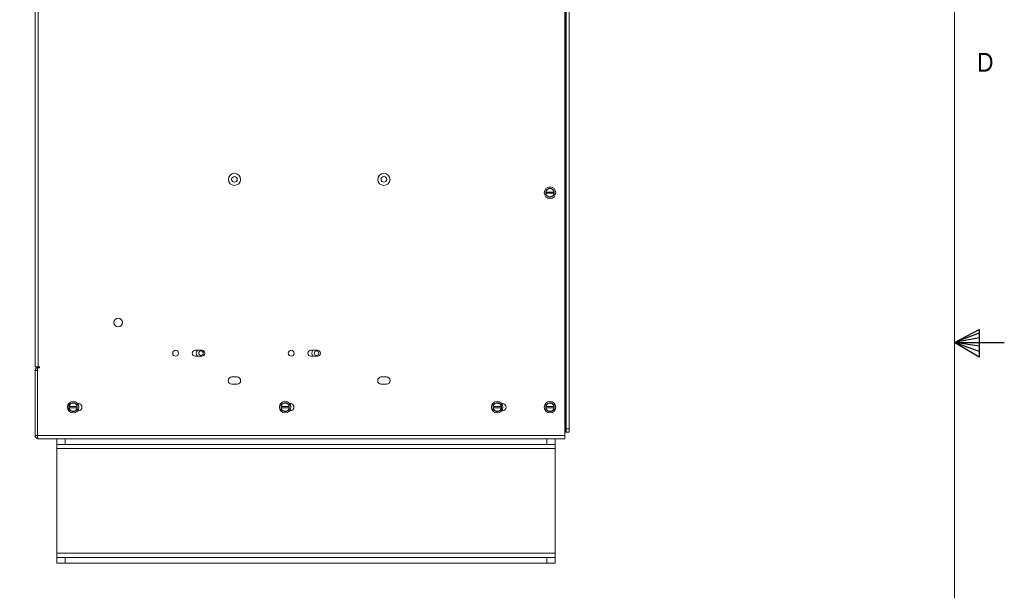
# Paper-space layout '2' of a CAD drawing. Header units: inches. Extents: x 1 to 109, y 1 to 85.
# Tile 68 of 70: x 84 to 109, y 36 to 51. Entities that reach past the tile are written whole.
import ezdxf

# ---------------------------------------------------------------- set-up
doc = ezdxf.new("R2010")
doc.units = ezdxf.units.IN
doc.header["$MEASUREMENT"] = 0
doc.linetypes.add('CENTERX2', pattern=[0.8, 0.5, -0.1, 0.1, -0.1])
doc.layers.add('FORMAT', color=7, linetype='Continuous')
doc.styles.add('SLDTEXTSTYLE0', font='GOTHIC.TTF', dxfattribs={"width": 0.913})

psp = doc.layouts.new('2')

# ---------------------------------------------------------------- linework, layer by layer
at = {"color": 7, "linetype": 'Continuous', "lineweight": 15, "ltscale": 5}
for p, q in [((97.8419, 63.3241), (97.8419, 40.3407)), ((97.8583, 63.2261), (97.8583, 40.422)), ((97.875, 40.5054), (97.875, 63.1428)), ((97.9498, 40.5054), (97.9498, 63.1428)), ((84.5505, 42.0693), (84.5505, 61.6574)), ((84.6294, 61.6574), (84.6294, 42.0693)), ((97.3628, 46.4517), (97.3636, 46.4517)), ((97.3628, 46.4517), (97.3628, 46.4256)), ((97.5703, 46.4517), (97.3636, 46.4517)), ((97.4148, 46.5289), (97.4505, 46.5494)), ((97.5703, 46.4517), (97.5711, 46.4517)), ((97.5711, 46.4256), (97.5711, 46.4517)), ((97.3636, 46.4256), (97.3628, 46.4256)), ((97.3636, 46.4256), (97.5703, 46.4256)), ((97.5711, 46.4256), (97.5703, 46.4256)), ((88.7333, 42.4806), (88.5667, 42.4806)), ((88.5667, 42.3331), (88.7333, 42.3331)), ((91.6333, 42.4806), (91.4667, 42.4806)), ((91.4667, 42.3331), (91.6333, 42.3331)), ((84.6294, 42.0693), (84.5505, 42.0693)), ((84.6128, 40.3407), (84.6128, 42.0382)), ((84.6606, 42.0382), (84.6128, 42.0382)), ((84.6606, 42.0693), (84.6294, 42.0693)), ((84.6606, 42.053), (84.6294, 42.053)), ((84.6606, 42.0693), (84.6606, 42.0382)), ((84.5505, 41.9741), (84.5505, 40.3407)), ((84.6128, 41.9741), (84.5505, 41.9741)), ((89.6159, 41.8107), (89.4851, 41.8107)), ((93.3659, 41.8107), (93.2351, 41.8107)), ((89.4851, 41.6291), (89.6159, 41.6291)), ((93.2351, 41.6291), (93.3659, 41.6291)), ((85.3996, 41.0663), (85.4004, 41.0663)), ((85.3996, 41.0663), (85.3996, 41.0402)), ((85.4004, 41.0402), (85.3996, 41.0402)), ((85.6071, 41.0663), (85.4004, 41.0663)), ((85.4004, 41.0402), (85.6071, 41.0402)), ((85.4517, 41.1434), (85.4873, 41.164)), ((85.6071, 41.0663), (85.6079, 41.0663)), ((85.6079, 41.0402), (85.6071, 41.0402)), ((85.6079, 41.0402), (85.6079, 41.0663)), ((85.6346, 41.1441), (85.6168, 41.1441)), ((90.7188, 41.0663), (90.7196, 41.0663)), ((90.7188, 41.0663), (90.7188, 41.0402)), ((90.7196, 41.0402), (90.7188, 41.0402)), ((90.9263, 41.0663), (90.7196, 41.0663)), ((90.7196, 41.0402), (90.9263, 41.0402)), ((90.7708, 41.1434), (90.8065, 41.164)), ((90.9263, 41.0663), (90.9271, 41.0663)), ((90.9271, 41.0402), (90.9263, 41.0402)), ((90.9271, 41.0402), (90.9271, 41.0663)), ((90.9538, 41.1441), (90.9359, 41.1441)), ((96.0379, 41.0663), (96.0387, 41.0663)), ((96.0379, 41.0663), (96.0379, 41.0402)), ((96.0387, 41.0402), (96.0379, 41.0402)), ((96.2454, 41.0663), (96.0387, 41.0663)), ((96.0387, 41.0402), (96.2454, 41.0402)), ((96.09, 41.1434), (96.1256, 41.164)), ((96.2454, 41.0663), (96.2463, 41.0663)), ((96.2463, 41.0402), (96.2454, 41.0402)), ((96.2463, 41.0402), (96.2463, 41.0663)), ((96.2729, 41.1441), (96.2551, 41.1441)), ((97.3628, 41.0663), (97.3636, 41.0663)), ((97.3628, 41.0663), (97.3628, 41.0402)), ((97.3636, 41.0402), (97.3628, 41.0402)), ((97.5703, 41.0663), (97.3636, 41.0663)), ((97.3636, 41.0402), (97.5703, 41.0402)), ((97.4148, 41.1434), (97.4505, 41.164)), ((97.5703, 41.0663), (97.5711, 41.0663)), ((97.5711, 41.0402), (97.5703, 41.0402)), ((97.5711, 41.0402), (97.5711, 41.0663)), ((85.6168, 40.9624), (85.6346, 40.9624)), ((90.9359, 40.9624), (90.9538, 40.9624)), ((96.2551, 40.9624), (96.2729, 40.9624)), ((84.6128, 40.3407), (84.5505, 40.3407)), ((84.6128, 40.3407), (97.8419, 40.3407)), ((84.6128, 40.2618), (84.6128, 40.3407)), ((97.8583, 40.422), (97.8419, 40.422)), ((97.8419, 40.3407), (97.8419, 40.2618)), ((97.8583, 40.422), (97.875, 40.422)), ((97.875, 40.422), (97.875, 40.5054)), ((97.875, 40.5054), (97.9498, 40.5054)), ((97.9498, 40.422), (97.875, 40.422)), ((97.9498, 40.5054), (97.9498, 40.422)), ((84.6128, 40.2618), (84.6294, 40.2618)), ((85.3061, 40.2618), (84.6294, 40.2618)), ((85.0978, 40.1185), (85.0978, 40.2618)), ((85.0978, 40.2618), (85.3061, 40.2618)), ((85.3061, 40.1185), (85.0978, 40.1185)), ((85.0978, 40.0143), (85.0978, 40.1185)), ((85.3061, 40.2618), (85.3061, 40.1185)), ((97.3894, 40.2618), (85.3061, 40.2618)), ((97.3894, 40.1185), (85.3061, 40.1185)), ((97.3894, 40.1185), (97.3894, 40.2618)), ((97.3894, 40.2618), (97.5978, 40.2618)), ((97.8419, 40.2618), (97.3894, 40.2618)), ((97.5978, 40.1185), (97.3894, 40.1185)), ((97.5978, 40.2618), (97.5978, 40.1185)), ((97.5978, 40.1185), (97.5978, 40.0143)), ((97.5978, 40.0143), (85.0978, 40.0143)), ((85.0978, 40.0143), (85.0978, 37.3843)), ((97.5978, 40.0143), (97.5978, 37.3843)), ((85.0978, 37.3843), (97.5978, 37.3843)), ((85.0978, 37.2802), (85.0978, 37.3843)), ((97.5978, 37.3843), (97.5978, 37.2802)), ((85.0978, 37.1368), (85.0978, 37.2802)), ((85.0978, 37.2802), (85.3061, 37.2802)), ((85.3061, 37.1368), (85.0978, 37.1368)), ((85.3061, 37.2802), (85.3061, 37.1368)), ((97.3894, 37.2802), (85.3061, 37.2802)), ((97.3894, 37.1368), (85.3061, 37.1368)), ((97.3894, 37.1368), (97.3894, 37.2802)), ((97.3894, 37.2802), (97.5978, 37.2802)), ((97.5978, 37.1368), (97.3894, 37.1368)), ((97.5978, 37.2802), (97.5978, 37.1368))]:
    psp.add_line(p, q, dxfattribs=at)
at = {"color": 8, "linetype": 'Continuous', "lineweight": 15, "ltscale": 5}
psp.add_line((84.6294, 42.0382), (84.6294, 42.053), dxfattribs=at)
at = {"color": 7, "linetype": 'Continuous', "lineweight": 15, "ltscale": 25}
for centre, radius in [((89.5505, 46.7732), 0.1526), ((89.5505, 46.7732), 0.0705), ((93.3005, 46.7732), 0.1526), ((93.3005, 46.7732), 0.0705), ((97.4669, 46.4387), 0.145), ((86.6338, 43.1785), 0.1067), ((88.075, 42.4068), 0.0737), ((88.7107, 42.4074), 0.0567), ((90.975, 42.4068), 0.0737), ((91.6107, 42.4074), 0.0567), ((85.5038, 41.0532), 0.145), ((90.8229, 41.0532), 0.145), ((96.1421, 41.0532), 0.145), ((97.4669, 41.0532), 0.145)]:
    psp.add_circle(centre, radius, dxfattribs=at)
for centre, radius, start, end in [((97.4669, 46.4387), 0.112, 141.55462, 158.44538), ((97.4669, 46.4387), 0.1042, 120, 172.81924), ((97.4669, 46.4387), 0.1042, 60, 120), ((97.4669, 46.4387), 0.112, 81.55462, 98.44538), ((97.4669, 46.4387), 0.1042, 7.18076, 60), ((97.4669, 46.4387), 0.112, 21.55462, 38.44538), ((97.4669, 46.4387), 0.112, 201.55462, 218.44538), ((97.4669, 46.4387), 0.1042, 187.18076, 240), ((97.4669, 46.4387), 0.1042, 240, 300), ((97.4669, 46.4387), 0.112, 261.55462, 278.44538), ((97.4669, 46.4387), 0.1042, 300, 352.81924), ((97.4669, 46.4387), 0.112, 321.55462, 338.44538), ((88.5667, 42.4068), 0.0738, 90, 270), ((88.7107, 42.4074), 0.1171, 141.32434, 219.41075), ((88.7107, 42.4074), 0.1167, 141.16036, 219.5791), ((88.7333, 42.4068), 0.0738, 270, 90), ((91.4667, 42.4068), 0.0738, 90, 270), ((91.6107, 42.4074), 0.1171, 141.32434, 219.41075), ((91.6107, 42.4074), 0.1167, 141.16036, 219.5791), ((91.6333, 42.4068), 0.0738, 270, 90), ((84.6294, 41.9741), 0.0789, 90, 180), ((89.4851, 41.7199), 0.0908, 90, 270), ((89.6159, 41.7199), 0.0908, 270, 90), ((93.2351, 41.7199), 0.0908, 90, 270), ((93.3659, 41.7199), 0.0908, 270, 90), ((85.5038, 41.0532), 0.112, 141.55462, 158.44538), ((85.5038, 41.0532), 0.112, 201.55462, 218.44538), ((85.5038, 41.0532), 0.1042, 120, 172.81924), ((85.5038, 41.0532), 0.1042, 187.18076, 240), ((85.5038, 41.0532), 0.1042, 60, 120), ((85.5038, 41.0532), 0.112, 81.55462, 98.44538), ((85.5038, 41.0532), 0.1042, 7.18076, 60), ((85.5038, 41.0532), 0.1042, 300, 352.81924), ((85.5038, 41.0532), 0.112, 21.55462, 38.44538), ((85.5038, 41.0532), 0.112, 321.55462, 338.44538), ((85.6346, 41.0532), 0.0908, 270, 90), ((90.8229, 41.0532), 0.112, 141.55462, 158.44538), ((90.8229, 41.0532), 0.112, 201.55462, 218.44538), ((90.8229, 41.0532), 0.1042, 120, 172.81924), ((90.8229, 41.0532), 0.1042, 187.18076, 240), ((90.8229, 41.0532), 0.1042, 60, 120), ((90.8229, 41.0532), 0.112, 81.55462, 98.44538), ((90.8229, 41.0532), 0.1042, 7.18076, 60), ((90.8229, 41.0532), 0.1042, 300, 352.81924), ((90.8229, 41.0532), 0.112, 21.55462, 38.44538), ((90.8229, 41.0532), 0.112, 321.55462, 338.44538), ((90.9538, 41.0532), 0.0908, 270, 90), ((96.1421, 41.0532), 0.112, 141.55462, 158.44538), ((96.1421, 41.0532), 0.112, 201.55462, 218.44538), ((96.1421, 41.0532), 0.1042, 120, 172.81924), ((96.1421, 41.0532), 0.1042, 187.18076, 240), ((96.1421, 41.0532), 0.1042, 60, 120), ((96.1421, 41.0532), 0.112, 81.55462, 98.44538), ((96.1421, 41.0532), 0.1042, 7.18076, 60), ((96.1421, 41.0532), 0.1042, 300, 352.81924), ((96.1421, 41.0532), 0.112, 21.55462, 38.44538), ((96.1421, 41.0532), 0.112, 321.55462, 338.44538), ((96.2729, 41.0532), 0.0908, 270, 90), ((97.4669, 41.0532), 0.112, 141.55462, 158.44538), ((97.4669, 41.0532), 0.112, 201.55462, 218.44538), ((97.4669, 41.0532), 0.1042, 120, 172.81924), ((97.4669, 41.0532), 0.1042, 187.18076, 240), ((97.4669, 41.0532), 0.1042, 60, 120), ((97.4669, 41.0532), 0.112, 81.55462, 98.44538), ((97.4669, 41.0532), 0.1042, 7.18076, 60), ((97.4669, 41.0532), 0.1042, 300, 352.81924), ((97.4669, 41.0532), 0.112, 21.55462, 38.44538), ((97.4669, 41.0532), 0.112, 321.55462, 338.44538), ((85.5038, 41.0532), 0.1042, 240, 300), ((85.5038, 41.0532), 0.112, 261.55462, 278.44538), ((90.8229, 41.0532), 0.1042, 240, 300), ((90.8229, 41.0532), 0.112, 261.55462, 278.44538), ((96.1421, 41.0532), 0.1042, 240, 300), ((96.1421, 41.0532), 0.112, 261.55462, 278.44538), ((97.4669, 41.0532), 0.1042, 240, 300), ((97.4669, 41.0532), 0.112, 261.55462, 278.44538), ((84.6294, 40.3407), 0.0789, 180, 257.80771)]:
    psp.add_arc(centre, radius, start, end, dxfattribs=at)
at = {"color": 7, "linetype": 'Continuous', "lineweight": 15, "ltscale": 5}
for points, knots in [([(97.3628, 46.4517), (97.3628, 46.4536), (97.3628, 46.4575), (97.3628, 46.4634), (97.3628, 46.4693), (97.3628, 46.4747), (97.3628, 46.4782), (97.3628, 46.4798)], [0, 0, 0, 0, 0.20763598, 0.4154068, 0.62353604, 0.83177345, 1, 1, 1, 1]), ([(97.3792, 46.5083), (97.3821, 46.51), (97.3866, 46.5125), (97.3925, 46.5159), (97.3999, 46.5202), (97.4074, 46.5245), (97.4133, 46.528), (97.4148, 46.5289)], [0, 0, 0, 0, 0.2491116, 0.3737872, 0.4982453, 0.8744212, 1, 1, 1, 1]), ([(97.4834, 46.5494), (97.4893, 46.546), (97.5011, 46.5392), (97.513, 46.5323), (97.519, 46.5289)], [0, 0, 0, 0, 0.4986917, 1, 1, 1, 1]), ([(97.519, 46.5289), (97.5209, 46.5278), (97.5272, 46.5241), (97.5376, 46.5181), (97.5476, 46.5123), (97.5532, 46.5091), (97.5546, 46.5083)], [0, 0, 0, 0, 0.1556383, 0.5300702, 0.8745119, 1, 1, 1, 1]), ([(97.5711, 46.4798), (97.5711, 46.4782), (97.5711, 46.4747), (97.5711, 46.4693), (97.5711, 46.4634), (97.5711, 46.4576), (97.5711, 46.4536), (97.5711, 46.4517)], [0, 0, 0, 0, 0.1682266, 0.3758882, 0.5836556, 0.7917664, 1, 1, 1, 1]), ([(97.3628, 46.3975), (97.3628, 46.3998), (97.3628, 46.4045), (97.3628, 46.4115), (97.3628, 46.4186), (97.3628, 46.4233), (97.3628, 46.4256)], [0, 0, 0, 0, 0.2495336, 0.4992401, 0.7495116, 1, 1, 1, 1]), ([(97.4148, 46.3484), (97.4104, 46.351), (97.4007, 46.3566), (97.3888, 46.3635), (97.3814, 46.3677), (97.3792, 46.369)], [0, 0, 0, 0, 0.3737591, 0.8117177, 1, 1, 1, 1]), ([(97.4505, 46.3279), (97.4468, 46.33), (97.438, 46.3351), (97.4261, 46.342), (97.4178, 46.3467), (97.4148, 46.3484)], [0, 0, 0, 0, 0.3113937, 0.7489111, 1, 1, 1, 1]), ([(97.519, 46.3484), (97.5145, 46.3459), (97.5049, 46.3403), (97.493, 46.3334), (97.4856, 46.3292), (97.4834, 46.3279)], [0, 0, 0, 0, 0.3737591, 0.8117202, 1, 1, 1, 1]), ([(97.5546, 46.369), (97.551, 46.3669), (97.5421, 46.3618), (97.5302, 46.3549), (97.522, 46.3502), (97.519, 46.3484)], [0, 0, 0, 0, 0.3113945, 0.7489105, 1, 1, 1, 1]), ([(97.5711, 46.4256), (97.5711, 46.4233), (97.5711, 46.4186), (97.5711, 46.4115), (97.5711, 46.4045), (97.5711, 46.3998), (97.5711, 46.3975)], [0, 0, 0, 0, 0.2494825, 0.499187, 0.7495033, 1, 1, 1, 1]), ([(85.3996, 41.0663), (85.3996, 41.0682), (85.3996, 41.0721), (85.3996, 41.078), (85.3996, 41.0838), (85.3996, 41.0893), (85.3996, 41.0928), (85.3996, 41.0944)], [0, 0, 0, 0, 0.2076428, 0.4154033, 0.6235307, 0.8317749, 1, 1, 1, 1]), ([(85.3996, 41.0121), (85.3996, 41.0144), (85.3996, 41.0191), (85.3996, 41.0261), (85.3996, 41.0331), (85.3996, 41.0379), (85.3996, 41.0402)], [0, 0, 0, 0, 0.2495347, 0.4992337, 0.7495062, 1, 1, 1, 1]), ([(85.416, 41.1229), (85.419, 41.1246), (85.4234, 41.1271), (85.4293, 41.1305), (85.4367, 41.1348), (85.4442, 41.1391), (85.4502, 41.1426), (85.4517, 41.1434)], [0, 0, 0, 0, 0.2491053, 0.3737852, 0.4982577, 0.8744312, 1, 1, 1, 1]), ([(85.5202, 41.164), (85.5261, 41.1606), (85.5379, 41.1538), (85.5499, 41.1469), (85.5558, 41.1434)], [0, 0, 0, 0, 0.4986807, 1, 1, 1, 1]), ([(85.5558, 41.1434), (85.5577, 41.1424), (85.564, 41.1387), (85.5745, 41.1327), (85.5845, 41.1269), (85.59, 41.1237), (85.5915, 41.1229)], [0, 0, 0, 0, 0.1556344, 0.5300655, 0.8744965, 1, 1, 1, 1]), ([(85.6079, 41.0944), (85.6079, 41.0928), (85.6079, 41.0893), (85.6079, 41.0839), (85.6079, 41.078), (85.6079, 41.0721), (85.6079, 41.0682), (85.6079, 41.0663)], [0, 0, 0, 0, 0.16822517, 0.37588493, 0.58365059, 0.79175961, 1, 1, 1, 1]), ([(85.6079, 41.0402), (85.6079, 41.0379), (85.6079, 41.0332), (85.6079, 41.0261), (85.6079, 41.0191), (85.6079, 41.0144), (85.6079, 41.0121)], [0, 0, 0, 0, 0.2494878, 0.4991935, 0.7495065, 1, 1, 1, 1]), ([(90.7188, 41.0663), (90.7188, 41.0682), (90.7188, 41.0721), (90.7188, 41.078), (90.7188, 41.0838), (90.7188, 41.0893), (90.7188, 41.0928), (90.7188, 41.0944)], [0, 0, 0, 0, 0.2076428, 0.4154033, 0.6235307, 0.8317749, 1, 1, 1, 1]), ([(90.7188, 41.0121), (90.7188, 41.0144), (90.7188, 41.0191), (90.7188, 41.0261), (90.7188, 41.0331), (90.7188, 41.0379), (90.7188, 41.0402)], [0, 0, 0, 0, 0.2495347, 0.4992337, 0.7495062, 1, 1, 1, 1]), ([(90.7352, 41.1229), (90.7381, 41.1246), (90.7426, 41.1271), (90.7485, 41.1305), (90.7559, 41.1348), (90.7634, 41.1391), (90.7693, 41.1426), (90.7708, 41.1434)], [0, 0, 0, 0, 0.2491205, 0.3737978, 0.4982475, 0.8744338, 1, 1, 1, 1]), ([(90.8394, 41.164), (90.8453, 41.1606), (90.8571, 41.1538), (90.869, 41.1469), (90.875, 41.1434)], [0, 0, 0, 0, 0.4986909, 1, 1, 1, 1]), ([(90.875, 41.1434), (90.8769, 41.1424), (90.8832, 41.1387), (90.8936, 41.1327), (90.9036, 41.1269), (90.9092, 41.1237), (90.9106, 41.1229)], [0, 0, 0, 0, 0.1556548, 0.5300654, 0.8745167, 1, 1, 1, 1]), ([(90.9271, 41.0944), (90.9271, 41.0928), (90.9271, 41.0893), (90.9271, 41.0839), (90.9271, 41.078), (90.9271, 41.0721), (90.9271, 41.0682), (90.9271, 41.0663)], [0, 0, 0, 0, 0.16822517, 0.37588493, 0.58365059, 0.79175961, 1, 1, 1, 1]), ([(90.9271, 41.0402), (90.9271, 41.0379), (90.9271, 41.0332), (90.9271, 41.0261), (90.9271, 41.0191), (90.9271, 41.0144), (90.9271, 41.0121)], [0, 0, 0, 0, 0.2494878, 0.4991935, 0.7495065, 1, 1, 1, 1]), ([(96.0379, 41.0663), (96.0379, 41.0682), (96.0379, 41.0721), (96.0379, 41.078), (96.0379, 41.0838), (96.0379, 41.0893), (96.0379, 41.0928), (96.0379, 41.0944)], [0, 0, 0, 0, 0.2076428, 0.4154033, 0.6235307, 0.8317749, 1, 1, 1, 1]), ([(96.0379, 41.0121), (96.0379, 41.0144), (96.0379, 41.0191), (96.0379, 41.0261), (96.0379, 41.0331), (96.0379, 41.0379), (96.0379, 41.0402)], [0, 0, 0, 0, 0.2495347, 0.4992337, 0.7495062, 1, 1, 1, 1]), ([(96.0544, 41.1229), (96.0573, 41.1246), (96.0617, 41.1271), (96.0676, 41.1305), (96.075, 41.1348), (96.0825, 41.1391), (96.0885, 41.1426), (96.09, 41.1434)], [0, 0, 0, 0, 0.2491167, 0.3737896, 0.49825, 0.8744229, 1, 1, 1, 1]), ([(96.1585, 41.164), (96.1644, 41.1606), (96.1762, 41.1538), (96.1882, 41.1469), (96.1942, 41.1434)], [0, 0, 0, 0, 0.4986909, 1, 1, 1, 1]), ([(96.1942, 41.1434), (96.196, 41.1424), (96.2024, 41.1387), (96.2128, 41.1327), (96.2228, 41.1269), (96.2283, 41.1237), (96.2298, 41.1229)], [0, 0, 0, 0, 0.1556402, 0.5300732, 0.874511, 1, 1, 1, 1]), ([(96.2463, 41.0944), (96.2463, 41.0928), (96.2463, 41.0893), (96.2463, 41.0839), (96.2463, 41.078), (96.2463, 41.0721), (96.2463, 41.0682), (96.2463, 41.0663)], [0, 0, 0, 0, 0.16822517, 0.37588493, 0.58365059, 0.79175961, 1, 1, 1, 1]), ([(96.2463, 41.0402), (96.2463, 41.0379), (96.2463, 41.0332), (96.2463, 41.0261), (96.2463, 41.0191), (96.2463, 41.0144), (96.2463, 41.0121)], [0, 0, 0, 0, 0.2494878, 0.4991935, 0.7495065, 1, 1, 1, 1]), ([(97.3628, 41.0663), (97.3628, 41.0682), (97.3628, 41.0721), (97.3628, 41.078), (97.3628, 41.0838), (97.3628, 41.0893), (97.3628, 41.0928), (97.3628, 41.0944)], [0, 0, 0, 0, 0.2076428, 0.4154033, 0.6235307, 0.8317749, 1, 1, 1, 1]), ([(97.3628, 41.0121), (97.3628, 41.0144), (97.3628, 41.0191), (97.3628, 41.0261), (97.3628, 41.0331), (97.3628, 41.0379), (97.3628, 41.0402)], [0, 0, 0, 0, 0.2495347, 0.4992337, 0.7495062, 1, 1, 1, 1]), ([(97.3792, 41.1229), (97.3821, 41.1246), (97.3866, 41.1271), (97.3925, 41.1305), (97.3999, 41.1348), (97.4074, 41.1391), (97.4133, 41.1426), (97.4148, 41.1434)], [0, 0, 0, 0, 0.2491142, 0.3737896, 0.4982475, 0.8744229, 1, 1, 1, 1]), ([(97.4834, 41.164), (97.4893, 41.1606), (97.5011, 41.1538), (97.513, 41.1469), (97.519, 41.1434)], [0, 0, 0, 0, 0.4986909, 1, 1, 1, 1]), ([(97.519, 41.1434), (97.5209, 41.1424), (97.5272, 41.1387), (97.5376, 41.1327), (97.5476, 41.1269), (97.5532, 41.1237), (97.5546, 41.1229)], [0, 0, 0, 0, 0.1556381, 0.5300695, 0.8745107, 1, 1, 1, 1]), ([(97.5711, 41.0944), (97.5711, 41.0928), (97.5711, 41.0893), (97.5711, 41.0839), (97.5711, 41.078), (97.5711, 41.0721), (97.5711, 41.0682), (97.5711, 41.0663)], [0, 0, 0, 0, 0.16822517, 0.37588493, 0.58365059, 0.79175961, 1, 1, 1, 1]), ([(97.5711, 41.0402), (97.5711, 41.0379), (97.5711, 41.0332), (97.5711, 41.0261), (97.5711, 41.0191), (97.5711, 41.0144), (97.5711, 41.0121)], [0, 0, 0, 0, 0.2494878, 0.4991935, 0.7495065, 1, 1, 1, 1]), ([(85.4517, 40.963), (85.4472, 40.9656), (85.4375, 40.9712), (85.4256, 40.9781), (85.4183, 40.9823), (85.416, 40.9836)], [0, 0, 0, 0, 0.3737606, 0.8117238, 1, 1, 1, 1]), ([(85.4873, 40.9425), (85.4836, 40.9446), (85.4748, 40.9497), (85.4629, 40.9566), (85.4547, 40.9613), (85.4517, 40.963)], [0, 0, 0, 0, 0.3113849, 0.7488941, 1, 1, 1, 1]), ([(85.5558, 40.963), (85.5514, 40.9605), (85.5417, 40.9549), (85.5298, 40.948), (85.5224, 40.9437), (85.5202, 40.9425)], [0, 0, 0, 0, 0.3737512, 0.811727, 1, 1, 1, 1]), ([(85.5915, 40.9836), (85.5878, 40.9815), (85.579, 40.9764), (85.5671, 40.9695), (85.5588, 40.9648), (85.5558, 40.963)], [0, 0, 0, 0, 0.3114043, 0.7489153, 1, 1, 1, 1]), ([(90.7708, 40.963), (90.7664, 40.9656), (90.7567, 40.9712), (90.7448, 40.9781), (90.7374, 40.9823), (90.7352, 40.9836)], [0, 0, 0, 0, 0.3737531, 0.8117073, 1, 1, 1, 1]), ([(90.8065, 40.9425), (90.8028, 40.9446), (90.794, 40.9497), (90.7821, 40.9566), (90.7738, 40.9613), (90.7708, 40.963)], [0, 0, 0, 0, 0.3114053, 0.7489145, 1, 1, 1, 1]), ([(90.875, 40.963), (90.8705, 40.9605), (90.8609, 40.9549), (90.849, 40.948), (90.8416, 40.9437), (90.8394, 40.9425)], [0, 0, 0, 0, 0.3737588, 0.8117232, 1, 1, 1, 1]), ([(90.9106, 40.9836), (90.907, 40.9815), (90.8981, 40.9764), (90.8862, 40.9695), (90.878, 40.9648), (90.875, 40.963)], [0, 0, 0, 0, 0.311384, 0.7488949, 1, 1, 1, 1]), ([(96.09, 40.963), (96.0855, 40.9656), (96.0759, 40.9712), (96.064, 40.9781), (96.0566, 40.9823), (96.0544, 40.9836)], [0, 0, 0, 0, 0.3737601, 0.8117165, 1, 1, 1, 1]), ([(96.1256, 40.9425), (96.122, 40.9446), (96.1131, 40.9497), (96.1012, 40.9566), (96.093, 40.9613), (96.09, 40.963)], [0, 0, 0, 0, 0.3113916, 0.7489082, 1, 1, 1, 1]), ([(96.1942, 40.963), (96.1897, 40.9605), (96.18, 40.9549), (96.1681, 40.948), (96.1608, 40.9437), (96.1585, 40.9425)], [0, 0, 0, 0, 0.373755, 0.8117201, 1, 1, 1, 1]), ([(96.2298, 40.9836), (96.2261, 40.9815), (96.2173, 40.9764), (96.2054, 40.9695), (96.1972, 40.9648), (96.1942, 40.963)], [0, 0, 0, 0, 0.3113907, 0.7489089, 1, 1, 1, 1]), ([(97.4148, 40.963), (97.4104, 40.9656), (97.4007, 40.9712), (97.3888, 40.9781), (97.3814, 40.9823), (97.3792, 40.9836)], [0, 0, 0, 0, 0.3737601, 0.8117165, 1, 1, 1, 1]), ([(97.4505, 40.9425), (97.4468, 40.9446), (97.438, 40.9497), (97.4261, 40.9566), (97.4178, 40.9613), (97.4148, 40.963)], [0, 0, 0, 0, 0.3113942, 0.7489107, 1, 1, 1, 1]), ([(97.519, 40.963), (97.5145, 40.9605), (97.5049, 40.9549), (97.493, 40.948), (97.4856, 40.9437), (97.4834, 40.9425)], [0, 0, 0, 0, 0.3737582, 0.8117185, 1, 1, 1, 1]), ([(97.5546, 40.9836), (97.551, 40.9815), (97.5421, 40.9764), (97.5302, 40.9695), (97.522, 40.9648), (97.519, 40.963)], [0, 0, 0, 0, 0.311394, 0.7489108, 1, 1, 1, 1])]:
    psp.add_open_spline(points, degree=3, knots=knots, dxfattribs=at)
at = {"layer": 'FORMAT', "lineweight": 0, "ltscale": 5}
psp.add_line((107.6144, 2.053), (107.6144, 83.303), dxfattribs=at)
at = {"layer": 'FORMAT', "ltscale": 5}
for p, q in [((107.6144, 42.678), (108.2344, 43.0057)), ((108.2344, 43.0057), (108.2344, 42.3117)), ((108.2344, 42.9134), (107.6144, 42.678)), ((108.2344, 42.7936), (107.6144, 42.678)), ((108.2344, 42.5818), (107.6144, 42.678)), ((108.2344, 42.4482), (107.6144, 42.678)), ((108.2344, 42.3117), (107.6144, 42.678)), ((107.6144, 42.678), (108.8644, 42.678))]:
    psp.add_line(p, q, dxfattribs=at)
at = {"layer": 'FORMAT', "color": 1, "linetype": 'CENTERX2', "lineweight": 0, "ltscale": 5}
psp.add_arc((85.1711, 29.7596), 15.9905, 150.77428, 267.77582, dxfattribs=at)

# ---------------------------------------------------------------- texts
at = {"layer": 'FORMAT', "color": 7, "ltscale": 5, "insert": (108.1795, 49.9488), "char_height": 0.4688, "attachment_point": 1, "style": 'SLDTEXTSTYLE0'}
psp.add_mtext('D', dxfattribs=at)

doc.saveas('drawing.dxf')
